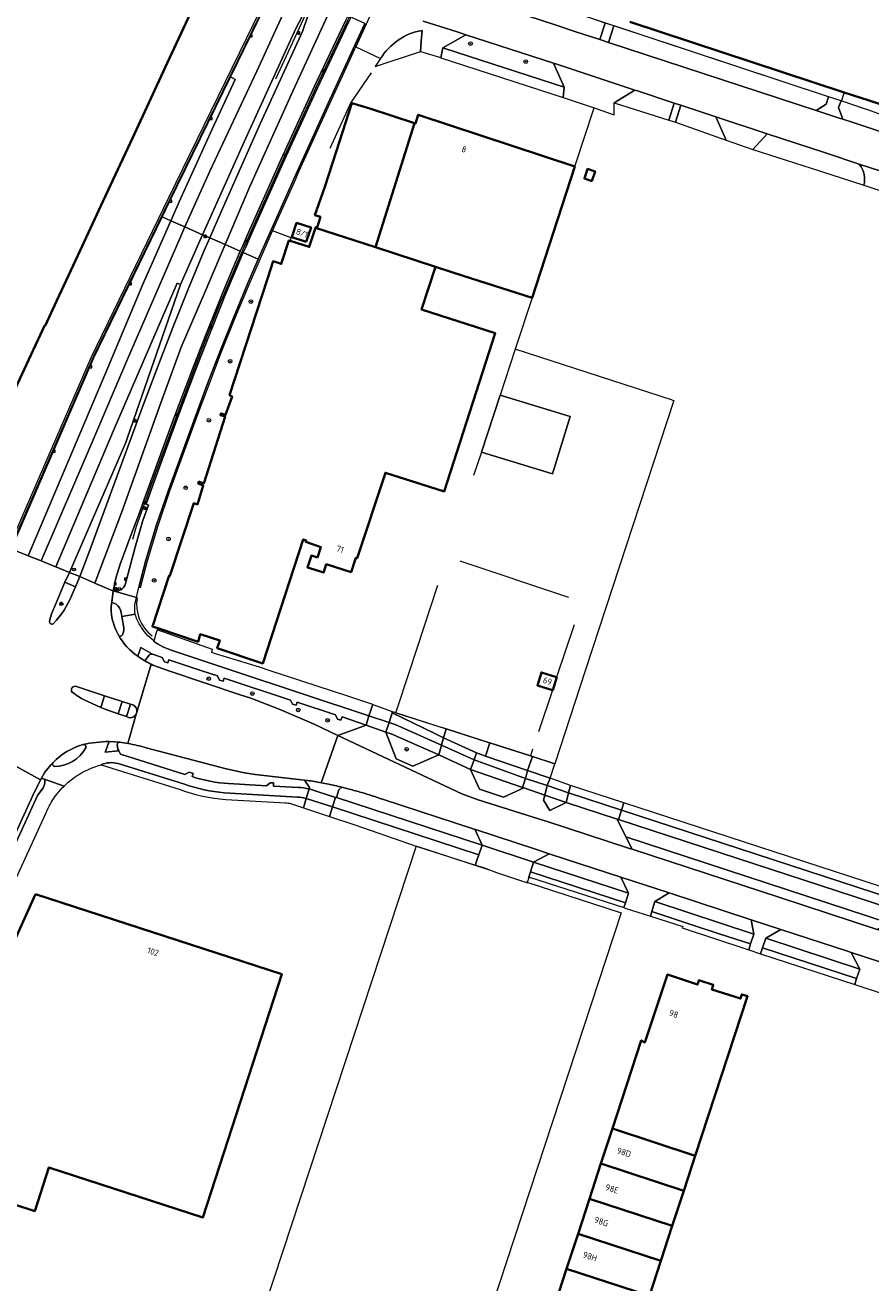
# Model space of a CAD drawing. Extents: x 150256 to 156914, y 461459 to 469481.
# Tile 120 of 256: x 153107 to 153291, y 464367 to 464640. Entities that reach past the tile are written whole.
import ezdxf
from ezdxf.enums import TextEntityAlignment as Align

# ---------------------------------------------------------------- set-up
doc = ezdxf.new("R2010")
doc.units = 0
doc.header["$LTSCALE"] = 0.75
doc.layers.get('0').update_dxf_attribs({"linetype": 'CONTINUOUS'})
for name, color, linetype, lineweight in [('B-RO-BV-GELEIDECONSTRUCTIE-G', 251, 'CONTINUOUS', 18), ('B-RO-GR-BEPLANTING_CULTUUR_BODEMBEDEKKER-GV', 251, 'CONTINUOUS', 18), ('B-RO-GR-BOOM-S', 96, 'CONTINUOUS', 25), ('B-RO-GR-GROENVOORZIENING-GV', 251, 'CONTINUOUS', 18), ('B-RO-GR-HAAG-GV', 251, 'CONTINUOUS', 13), ('B-RO-IE-TERREINAFSCHEIDING_KUNSTMATIG_HEKWERK-G', 251, 'IE-TERREINAFSCHEIDING-KUNSTMATIG', 18), ('B-RO-IE-TERREINAFSCHEIDING_KUNSTMATIG_MUUR-G', 251, 'IE-TERREINAFSCHEIDING-KUNSTMATIG-DICHT', 18), ('B-RO-KL-ET_LS_OV_LICHTMAST-S', 251, 'CONTINUOUS', 25), ('B-RO-OG-BEBOUWING-GV', 6, 'CONTINUOUS', 35), ('B-RO-OG-BEBOUWING-T18', 1, 'CONTINUOUS', 18), ('B-RO-OG-TERREIN_CULTUURSCHEIDING-GV', 251, 'CONTINUOUS', 18), ('B-RO-RI-GWA_KOLK-S', 251, 'CONTINUOUS', 25), ('B-RO-VH-VERHARDING_ASFALT-GV', 251, 'CONTINUOUS', 18), ('B-RO-VH-VERHARDING_BETONSTRAATSTEEN-GV', 251, 'CONTINUOUS', 18), ('B-RO-VH-VERHARDING_GESLOTEN-GV', 251, 'CONTINUOUS', 18), ('B-RO-VH-VERHARDING_OPEN-GV', 251, 'CONTINUOUS', 18), ('B-RO-VH-VERHARDING_STRAATBAKSTEEN-GV', 251, 'CONTINUOUS', 18), ('B-RO-VH-VERHARDING_TEGEL-GV', 251, 'CONTINUOUS', 18), ('B-RO-VW-BEWEGWIJZERING_DRAAGCONSTRUCTIE-S', 251, 'CONTINUOUS', 25), ('B-RO-VW-HECTOMETRERING-S', 251, 'CONTINUOUS', 25), ('B-RO-VW-VERKEERSTEKEN_BORD-S', 251, 'CONTINUOUS', 25), ('B-RO-VW-VERKEERSTEKEN_DRAAGCONSTRUCTIE-S', 251, 'CONTINUOUS', 25), ('B-RO-VW-VRI-S', 251, 'CONTINUOUS', 25)]:
    doc.layers.add(name, color=color, linetype=linetype, lineweight=lineweight)
doc.styles.add('NLCS-ISO', font='NLCS-ISO.ttf')
doc.styles.add('NLCS-ISO-M200-T18', font='NLCS-ISO.ttf', dxfattribs={"height": 360})
doc.linetypes.add('IE-TERREINAFSCHEIDING-KUNSTMATIG', pattern='A,4,[82,NLCS.SHX,S=0.75,R=90,X=0,Y=0],4,-2', length=10)
doc.linetypes.add('IE-TERREINAFSCHEIDING-KUNSTMATIG-DICHT', pattern='A,8,-1,[82,NLCS.SHX,S=0.75,R=90,X=0,Y=0],-1', length=10)

# ---------------------------------------------------------------- blocks, each defined once
blk = doc.blocks.new('SIE-WEG_VERKEERSBORD-SO')
at = {"color": 0, "linetype": 'ByBlock', "lineweight": 18}
blk.add_lwpolyline([(-1.125, -1.125), (1.125, -1.125), (1.125, 1.125), (-1.125, 1.125)], close=True, dxfattribs=at)
at = {"color": 0, "linetype": 'ByBlock', "lineweight": 18, "style": 'NLCS-ISO'}
blk.add_text('vb', height=1.5, dxfattribs=at).set_placement((0, 0), align=Align.MIDDLE_CENTER)
blk = doc.blocks.new('SIE-WEG_VERKEERSBORD_WEGWIJZER-SO')
at = {"linetype": 'ByBlock', "lineweight": 18}
h = blk.add_hatch(color=0, dxfattribs=at)
h.dxf.hatch_style = 1
h.paths.add_polyline_path([(0.5, 1), (0, 2), (-0.5, 1)])
h = blk.add_hatch(color=0, dxfattribs=at)
h.dxf.hatch_style = 1
h.paths.add_polyline_path([(-1.4, -0.2), (-2, -1.2), (-0.9, -1.1)])
h = blk.add_hatch(color=0, dxfattribs=at)
h.dxf.hatch_style = 1
h.paths.add_polyline_path([(1.4, -0.2), (2, -1.2), (0.9, -1.1)])
at = {"color": 0, "linetype": 'ByBlock', "lineweight": 18}
for points in [[(-1.1, -0.7), (0, 0)], [(0, 1), (0, 0)], [(1.1, -0.7), (0, 0)]]:
    blk.add_lwpolyline(points, dxfattribs=at)
for points in [[(0.5, 1), (0, 2), (-0.5, 1)], [(-1.4, -0.2), (-2, -1.2), (-0.9, -1.1)], [(1.4, -0.2), (2, -1.2), (0.9, -1.1)]]:
    blk.add_lwpolyline(points, close=True, dxfattribs=at)
blk = doc.blocks.new('SKL-ET_OV_LICHTMAST-SO')
at = {"color": 0, "linetype": 'ByBlock', "lineweight": 18}
for points in [[(-1.2, 0), (-2, 0)], [(-1.4, 1.4), (-0.9, 0.9)], [(0, 2), (0, 1.2)], [(0.9, 0.9), (1.4, 1.4)], [(2, 0), (1.2, 0)], [(-1.4, -1.4), (-0.9, -0.9)], [(0, -1.2), (0, -2)], [(0.9, -0.9), (1.4, -1.4)]]:
    blk.add_lwpolyline(points, dxfattribs=at)
blk.add_circle((0, 0), 1, dxfattribs=at)
blk = doc.blocks.new('SIE-WEG_PAAL_HECTOMETERPAAL-SO')
at = {"color": 0, "linetype": 'ByBlock', "lineweight": 18}
blk.add_lwpolyline([(-1.44375, -0.94375), (1.44375, -0.94375), (1.44375, 0.94375), (-1.44375, 0.94375)], close=True, dxfattribs=at)
at = {"color": 0, "linetype": 'ByBlock', "lineweight": 18, "style": 'NLCS-ISO'}
blk.add_text('hm', height=1.5, dxfattribs=at).set_placement((0, 0), align=Align.MIDDLE_CENTER)
blk = doc.blocks.new('SKL-VRI_PAAL-SO')
at = {"lineweight": 18}
blk.add_circle((0, 0), 1.59, dxfattribs=at)
at = {"lineweight": 18, "style": 'NLCS-ISO'}
blk.add_text('vri', height=1.8, dxfattribs=at).set_placement((-0.1, 0.1), align=Align.MIDDLE_CENTER)
blk = doc.blocks.new('SIE-WEG_PAAL_VERKEERSBORD-SO')
at = {"color": 0, "linetype": 'ByBlock', "lineweight": 18}
blk.add_circle((0, 0), 1.5, dxfattribs=at)
at = {"color": 0, "linetype": 'ByBlock', "lineweight": 18, "style": 'NLCS-ISO'}
blk.add_text('vb', height=1.5, dxfattribs=at).set_placement((0, 0.1), align=Align.MIDDLE_CENTER)
blk = doc.blocks.new('SIE-WEG_PAAL_DRUKKNOPPAAL-SO')
at = {"color": 0, "linetype": 'ByBlock', "lineweight": 18}
blk.add_circle((0, 0), 1.5, dxfattribs=at)
at = {"color": 0, "linetype": 'ByBlock', "lineweight": 18, "style": 'NLCS-ISO'}
blk.add_text('dk', height=1.5, dxfattribs=at).set_placement((0, 0.1), align=Align.MIDDLE_CENTER)
blk = doc.blocks.new('SRI-KOLK-SO')
at = {"color": 0, "linetype": 'ByBlock', "lineweight": 18}
blk.add_lwpolyline([(-1.125, -1.125), (1.125, -1.125), (1.125, 1.125), (-1.125, 1.125)], close=True, dxfattribs=at)
at = {"color": 0, "linetype": 'ByBlock', "lineweight": 18, "style": 'NLCS-ISO'}
blk.add_text('k', height=1.5, dxfattribs=at).set_placement((0, 0), align=Align.MIDDLE_CENTER)
blk = doc.blocks.new('SGR-BOOM_01-SO')
at = {"linetype": 'ByBlock', "lineweight": 18}
h = blk.add_hatch(color=0, dxfattribs=at)
h.dxf.hatch_style = 1
edge = h.paths.add_edge_path()
edge.add_arc((0, 0), 0.25, 0, 360)
at = {"color": 0, "linetype": 'ByBlock', "lineweight": 18}
for radius in [2, 0.25]:
    blk.add_circle((0, 0), radius, dxfattribs=at)

msp = doc.modelspace()

# ---------------------------------------------------------------- linework, layer by layer
at = {"layer": 'B-RO-BV-GELEIDECONSTRUCTIE-G'}
for points in [[(153161.437, 464649.734), (153161.192, 464649.216), (153138.449, 464602.644), (153121.808, 464568.385), (153120.99, 464566.542), (153104.713, 464528.903), (153104.659, 464528.882)], [(153161.371, 464628.644), (153169.293, 464645.63)], [(153177.422, 464642.218), (153176.962, 464641.232), (153170.136, 464626.865), (153162.543, 464610.224), (153155.513, 464594.466), (153154.52, 464592.2), (153154.007, 464591.019)], [(153154.007, 464591.019), (153152.394, 464587.308), (153150.015, 464581.601), (153149.323, 464579.934), (153146.352, 464572.516), (153143.608, 464565.43), (153139.504, 464554.54), (153134.26, 464540.282), (153132.859, 464536.319)], [(153130.319, 464528.604), (153131.139, 464531.454), (153132.859, 464536.319)]]:
    msp.add_lwpolyline(points, dxfattribs=at)
at = {"layer": 'B-RO-GR-BEPLANTING_CULTUUR_BODEMBEDEKKER-GV'}
for points in [[(153209.891, 464644.386), (153222.339, 464640.279), (153226.629, 464638.857), (153231.787, 464637.167), (153232.975, 464640.76), (153229.831, 464641.8), (153223.502, 464643.869), (153223.501, 464643.869), (153205.099, 464649.874), (153204.832, 464649.961), (153203.871, 464647.757)], [(153192.854, 464634.606), (153192.855, 464634.614), (153193.013, 464636.857), (153193.173, 464639.123)], [(153184.175, 464633.089), (153182.979, 464631.283), (153192.854, 464634.606)], [(153288.279, 464609.991), (153288.185, 464610.116), (153280.842, 464612.538), (153268.196, 464616.708), (153265.028, 464613.304), (153279.563, 464608.624), (153289.204, 464605.52)]]:
    msp.add_lwpolyline(points, dxfattribs=at)
for points in [[(153278.817, 464621.758), (153280.989, 464623.138), (153281.476, 464624.712), (153234.878, 464640.13), (153233.691, 464636.543)], [(153221.767, 464632.012), (153202.701, 464638.215), (153197.658, 464635.362), (153198.156, 464635.202), (153224.085, 464626.86)], [(153239.451, 464626.186), (153234.91, 464623.44), (153246.775, 464619.673), (153247.993, 464623.369), (153239.966, 464626.016)], [(153313.111, 464610.564), (153313.909, 464610.614), (153314.473, 464611.089), (153314.93, 464611.777), (153315.567, 464613.566), (153314.902, 464613.791), (153292.474, 464621.065), (153289.803, 464621.982), (153289.554, 464622.068), (153284.238, 464623.83), (153283.663, 464622.435), (153284.608, 464619.863), (153286.832, 464619.136), (153292.759, 464617.196), (153308.723, 464611.995)], [(153249.449, 464622.889), (153248.235, 464619.204), (153259.285, 464615.313), (153257.002, 464620.398)], [(153196.7, 464487.936), (153187.464, 464490.897), (153186.784, 464491.115), (153186.711, 464490.866), (153195.919, 464486.373), (153197.843, 464485.434), (153198.405, 464487.39), (153198.189, 464487.459)], [(153216.116, 464478.35), (153217.156, 464481.381), (153216.717, 464481.52), (153207.941, 464484.333), (153206.974, 464481.492)]]:
    msp.add_lwpolyline(points, close=True, dxfattribs=at)
for points in [[(153193.173, 464639.123, 0.121702), (153187.981, 464637.017)], [(153187.981, 464637.017, 0.1075746), (153184.175, 464633.089)], [(153289.204, 464605.52, 0.223883), (153288.279, 464609.991)]]:
    msp.add_lwpolyline(points, format="xyb", dxfattribs=at)
at = {"layer": 'B-RO-GR-GROENVOORZIENING-GV'}
for points in [[(153110.264, 464476.346), (153108.611, 464472.926), (153084.914, 464421.166), (153075.067, 464402.651), (153068.903, 464391.176)], [(153070.099, 464390.773), (153071.539, 464394.478), (153082.517, 464413.704), (153109.622, 464472.933), (153110.809, 464474.573)]]:
    msp.add_lwpolyline(points, dxfattribs=at)
for points in [[(153110.926, 464476.52, 0.3657049), (153110.264, 464476.346)], [(153110.809, 464474.573, 0.1747729), (153111.227, 464476.072)], [(153111.227, 464476.072, 0.2738919), (153110.926, 464476.52)]]:
    msp.add_lwpolyline(points, format="xyb", dxfattribs=at)
at = {"layer": 'B-RO-GR-HAAG-GV'}
for points in [[(153110.264, 464476.346), (153108.611, 464472.926), (153084.914, 464421.166), (153075.067, 464402.651), (153068.903, 464391.176)], [(153070.099, 464390.773), (153071.539, 464394.478), (153082.517, 464413.704), (153109.622, 464472.933), (153110.809, 464474.573)]]:
    msp.add_lwpolyline(points, dxfattribs=at)
for points in [[(153110.926, 464476.52, 0.3657049), (153110.264, 464476.346)], [(153110.809, 464474.573, 0.1747729), (153111.227, 464476.072)], [(153111.227, 464476.072, 0.2738919), (153110.926, 464476.52)]]:
    msp.add_lwpolyline(points, format="xyb", dxfattribs=at)
at = {"layer": 'B-RO-IE-TERREINAFSCHEIDING_KUNSTMATIG_HEKWERK-G'}
for points in [[(153281.476, 464624.712), (153229.831, 464641.8), (153223.502, 464643.869), (153205.099, 464649.874), (153202.488, 464654.624), (153202.029, 464657.686), (153202.056, 464660.431), (153202.588, 464663.677), (153205.357, 464670.689)], [(153284.94, 464625.699), (153284.359, 464623.929), (153284.238, 464623.83)], [(153226.387, 464609.56), (153230.547, 464622.318)], [(153164.497, 464593.452), (153164.729, 464594.092), (153160.682, 464595.607)], [(153217.076, 464581.022), (153213.418, 464569.898)], [(153247.576, 464558.848), (153213.418, 464569.898), (153210.139, 464559.928), (153225.364, 464555.273), (153221.549, 464542.812), (153206.066, 464547.543), (153210.139, 464559.928)], [(153247.918, 464558.739), (153228.64, 464500)], [(153247.576, 464558.848), (153247.918, 464558.739)], [(153206.066, 464547.543), (153204.391, 464542.448)], [(153201.404, 464523.897), (153224.987, 464515.99)], [(153196.526, 464518.532), (153190.432, 464500)], [(153226.237, 464510.016), (153222.429, 464498.616)], [(153182.531, 464492.526), (153182.514, 464492.651), (153177.013, 464494.463), (153160.198, 464500)], [(153190.432, 464500), (153187.471, 464491.008)], [(153228.64, 464500), (153222.018, 464479.821)], [(153221.494, 464495.817), (153218.465, 464486.75)], [(153187.471, 464491.008), (153187.472, 464490.946), (153187.464, 464490.897), (153198.189, 464487.459)], [(153198.189, 464487.459), (153207.378, 464484.514)], [(153207.378, 464484.514), (153216.717, 464481.52)], [(153217.211, 464482.999), (153216.717, 464481.52)], [(153216.717, 464481.52), (153222.018, 464479.821)], [(153207.588, 464456.761), (153191.882, 464461.869), (153157.036, 464356.113), (153201.608, 464341.408), (153287.595, 464313.197)], [(153215.739, 464454.124), (153236.43, 464447.4), (153201.608, 464341.408)]]:
    msp.add_lwpolyline(points, dxfattribs=at)
msp.add_lwpolyline([(153131.283, 464515.911, 0.282505), (153134.497, 464507.635)], format="xyb", dxfattribs=at)
at = {"layer": 'B-RO-IE-TERREINAFSCHEIDING_KUNSTMATIG_MUUR-G'}
msp.add_lwpolyline([(153182.109, 464629.97), (153177.671, 464623.473), (153173.151, 464613.475)], dxfattribs=at)
at = {"layer": 'B-RO-OG-BEBOUWING-GV'}
for points in [[(153102.338, 464556.136), (153111.106, 464574.997), (153111.254, 464574.954), (153113.812, 464580.452), (153118.372, 464590.252), (153123.901, 464602.135), (153130.233, 464615.745), (153137.813, 464632.035), (153142.863, 464642.89), (153135.692, 464646.265), (153134.421, 464646.863), (153087.857, 464668.481)], [(153238.344, 464640.989), (153284.94, 464625.699), (153290.37, 464623.917), (153293.838, 464622.779), (153314.568, 464615.977), (153314.776, 464616.612), (153316.714, 464622.534), (153316.748, 464622.637), (153323.038, 464641.856)]]:
    msp.add_lwpolyline(points, dxfattribs=at)
for points in [[(153191.508, 464619.001), (153181.849, 464622.158), (153177.913, 464623.334), (153174.492, 464612.75), (153172.013, 464605.167), (153169.877, 464599.017), (153171.104, 464598.617), (153170.363, 464596.345), (153170.067, 464596.442), (153170.007, 464596.256), (153183.033, 464592.036)], [(153226.387, 464609.56), (153192.332, 464620.852), (153191.718, 464618.932), (153191.508, 464619.001), (153183.033, 464592.036), (153196.089, 464587.812), (153202.142, 464585.854), (153217.076, 464581.022)], [(153230.1, 464606.435), (153230.792, 464608.524), (153229.15, 464609.067), (153228.458, 464606.979)], [(153135.737, 464509.239), (153144.516, 464506.308), (153144.985, 464507.958), (153149.22, 464506.592), (153148.68, 464504.917), (153158.36, 464501.685), (153158.57, 464501.615), (153167.353, 464528.55), (153168.008, 464528.332), (153167.902, 464528.008), (153171.207, 464526.905), (153170.43, 464524.634), (153169.149, 464525.061), (153168.267, 464522.481), (153171.808, 464521.344), (153171.858, 464521.508), (153172.37, 464523.17), (153177.752, 464521.461), (153178.76, 464524.551), (153179.046, 464524.46), (153185.216, 464543.043), (153197.994, 464538.985), (153209.095, 464573.352), (153193.083, 464578.534), (153196.089, 464587.812), (153183.033, 464592.036), (153170.007, 464596.256), (153168.663, 464592.103), (153164.497, 464593.452), (153164.239, 464593.535), (153162.579, 464588.407), (153160.8, 464588.983), (153159.566, 464585.186), (153151.348, 464559.903), (153151.882, 464559.631), (153150.485, 464555.593), (153149.505, 464555.927), (153149.354, 464555.541), (153150.364, 464555.236), (153145.741, 464540.712), (153144.672, 464541.107), (153144.521, 464540.691), (153145.619, 464540.296), (153144.371, 464536.168), (153143.596, 464536.444), (153138.396, 464520.622), (153138.206, 464520.685), (153134.567, 464509.63)], [(153167.989, 464593.219), (153169.063, 464596.345), (153165.901, 464597.331), (153164.873, 464594.258)], [(153222.429, 464498.615), (153219.123, 464499.662), (153218.25, 464496.844), (153221.494, 464495.817), (153221.589, 464495.787), (153222.462, 464498.605)], [(153109.198, 464451.469), (153092.765, 464415.355), (153084.699, 464390.522), (153109.004, 464382.594), (153112.086, 464392.111), (153145.535, 464381.216), (153162.718, 464434.064)], [(153234.537, 464400.531), (153252.55, 464394.625), (153263.906, 464429.276), (153262.669, 464429.674), (153262.409, 464428.765), (153256.154, 464430.787), (153256.44, 464431.717), (153256.461, 464431.786), (153253.332, 464432.799), (153253.313, 464432.742), (153253.006, 464431.835), (153246.494, 464433.985), (153241.591, 464419.255), (153240.799, 464419.69)], [(153232.048, 464392.916), (153250.056, 464387.012), (153252.55, 464394.625), (153234.537, 464400.531)], [(153250.056, 464387.012), (153232.048, 464392.916), (153229.56, 464385.303), (153247.561, 464379.401)], [(153227.071, 464377.688), (153245.067, 464371.79), (153247.561, 464379.401), (153229.56, 464385.303)], [(153227.071, 464377.688), (153224.583, 464370.076), (153242.572, 464364.178), (153245.067, 464371.79)], [(153229.73, 464359.717), (153237.332, 464357.225), (153240.007, 464356.349), (153242.572, 464364.178), (153224.583, 464370.076), (153222.023, 464362.243)]]:
    msp.add_lwpolyline(points, close=True, dxfattribs=at)
at = {"layer": 'B-RO-OG-TERREIN_CULTUURSCHEIDING-GV'}
for points in [[(153133.857, 464503.426), (153132.957, 464502.161)], [(153174.876, 464485.954), (153181.011, 464488.212), (153175.786, 464489.968), (153175.555, 464489.297), (153174.797, 464489.515), (153174.37, 464490.432), (153166.031, 464493.186), (153165.785, 464492.508), (153165.053, 464492.737), (153164.572, 464493.638), (153150.148, 464498.423), (153149.929, 464497.746), (153149.184, 464497.986), (153148.702, 464498.883), (153145.34, 464500), (153138.141, 464502.392), (153137.915, 464501.715), (153137.176, 464501.941), (153136.701, 464502.877), (153134.592, 464503.607)], [(153135.894, 464500.796), (153138.11, 464500), (153153.675, 464494.806), (153155.96, 464494.065), (153162.128, 464491.668), (153169.721, 464488.377), (153174.862, 464485.961), (153174.876, 464485.954)], [(153129.209, 464484.225), (153127.497, 464484.495)], [(153126.92, 464483.966), (153127.054, 464482.963), (153127.272, 464482.581), (153127.65, 464481.921), (153141.638, 464477.508), (153142.542, 464478.005), (153143.416, 464477.712), (153143.21, 464477.009)], [(153168.622, 464474.339), (153168.71, 464474.615), (153167.664, 464476.26), (153156.902, 464477.506), (153154.57, 464477.845), (153152.942, 464478.162), (153150.581, 464478.736), (153133.253, 464483.289)], [(153151.148, 464475.489), (153159.387, 464475.005), (153160.148, 464475.679), (153160.912, 464475.649), (153160.894, 464474.928), (153166.349, 464474.67)], [(153177.352, 464474.299), (153175.777, 464474.701), (153175.083, 464474.14), (153174.555, 464472.441), (153206.254, 464462.091), (153204.753, 464465.483), (153204.748, 464465.495), (153184.595, 464472.078)]]:
    msp.add_lwpolyline(points, dxfattribs=at)
for points in [[(153134.592, 464503.607, 0.2053837), (153133.857, 464503.426)], [(153132.957, 464502.161, 0.022716), (153134.315, 464501.444)], [(153134.315, 464501.444, 0.0254625), (153135.894, 464500.796)], [(153127.439, 464484.499, 0.4220544), (153126.92, 464483.966)], [(153127.497, 464484.495, 0.0343197), (153127.439, 464484.499)], [(153133.253, 464483.289, 0.0226707), (153129.209, 464484.225)], [(153143.21, 464477.009, 0.0622185), (153151.148, 464475.489)], [(153166.349, 464474.67, -0.0461762), (153168.622, 464474.339)], [(153180.019, 464473.561, 0.0074476), (153177.352, 464474.299)], [(153182.318, 464472.853, 0.0095969), (153180.019, 464473.561)], [(153184.595, 464472.078, 0.0084157), (153182.318, 464472.853)]]:
    msp.add_lwpolyline(points, format="xyb", dxfattribs=at)
for points in [[(153196.834, 464481.736), (153186.452, 464486.277), (153185.28, 464486.66), (153187.578, 464480.876), (153191.168, 464479.28)], [(153203.724, 464478.542), (153205.681, 464474.304), (153210.905, 464472.573), (153215.262, 464474.577), (153214.989, 464474.669)], [(153220.938, 464469.633), (153224.462, 464471.416), (153219.842, 464473.003), (153219.596, 464471.92)], [(153298.149, 464447.331), (153235.833, 464467.701), (153235.611, 464467.774), (153237.495, 464463.922), (153294.484, 464445.213)], [(153238.048, 464451.697), (153236.383, 464455.156), (153220.988, 464460.189), (153220.806, 464460.248), (153217.402, 464458.437)], [(153265.268, 464442.777), (153264.711, 464445.893), (153246.857, 464451.732), (153243.795, 464449.905)], [(153288.292, 464435.205), (153286.466, 464438.78), (153285.836, 464438.985), (153271.118, 464443.798), (153267.853, 464441.927)]]:
    msp.add_lwpolyline(points, close=True, dxfattribs=at)
at = {"layer": 'B-RO-VH-VERHARDING_ASFALT-GV'}
for points in [[(153365.502, 464593.438), (153340.756, 464601.482), (153328.306, 464605.59), (153313.111, 464610.564), (153308.723, 464611.995), (153292.759, 464617.196), (153286.832, 464619.136), (153284.608, 464619.863), (153283.37, 464620.268), (153278.817, 464621.758), (153233.691, 464636.543), (153231.787, 464637.167), (153226.629, 464638.857), (153222.339, 464640.279), (153209.891, 464644.386)], [(153193.434, 464641.203), (153200.808, 464638.83), (153201.002, 464638.768), (153202.701, 464638.215), (153221.767, 464632.012), (153222.884, 464631.649), (153239.451, 464626.186), (153239.966, 464626.016), (153247.993, 464623.369), (153249.449, 464622.889), (153257.002, 464620.398), (153268.196, 464616.708), (153280.842, 464612.538), (153288.185, 464610.116), (153299.832, 464606.302), (153309.269, 464603.223), (153319.161, 464599.996), (153336.425, 464594.365), (153359.729, 464586.683), (153362.145, 464585.886)], [(153113.141, 464513.578), (153115.576, 464519.235), (153116.548, 464521.4), (153113.596, 464522.603), (153113.01, 464522.842), (153110.415, 464523.875), (153110.07, 464524.012), (153107.567, 464525.008), (153107.102, 464525.193), (153103.814, 464526.502), (153103.813, 464526.501)], [(153125.727, 464514.934), (153126.045, 464517.372), (153125.991, 464517.395), (153122.222, 464519.005), (153122.061, 464519.074), (153118.771, 464520.476), (153117.856, 464518.283), (153117.055, 464516.436)], [(153130.894, 464514.957), (153131.083, 464515.957), (153126.045, 464517.372), (153125.727, 464514.934), (153126.673, 464514.509)], [(153127.779, 464512.664), (153127.929, 464511.826), (153130.854, 464512.345)], [(153134.315, 464501.444), (153131.165, 464491.017), (153131.025, 464490.612), (153129.209, 464484.225)], [(153131.165, 464491.017), (153134.315, 464501.444)], [(153171.262, 464475.694), (153174.876, 464485.954), (153174.862, 464485.961), (153169.721, 464488.377), (153162.128, 464491.668), (153155.96, 464494.065), (153153.675, 464494.806), (153138.11, 464500), (153135.894, 464500.796)], [(153118.079, 464496.587), (153124.196, 464494.556), (153128.031, 464493.318), (153129.846, 464492.739), (153130.326, 464492.586)], [(153129.405, 464489.891), (153128.91, 464490.064), (153127.167, 464490.673), (153124.865, 464491.474), (153123.337, 464492.049), (153120.513, 464493.312)], [(153127.497, 464484.495), (153129.209, 464484.225), (153131.025, 464490.612)], [(153101.005, 464487.741), (153099.697, 464484.877), (153098.689, 464482.713), (153110.264, 464476.346)], [(153125.187, 464484.631), (153127.439, 464484.499)], [(153286.466, 464438.78), (153298.04, 464435.019), (153315.995, 464429.184), (153318.104, 464435.311), (153306.238, 464439.19), (153306.223, 464439.195), (153292.066, 464443.814), (153270.905, 464450.719), (153238.819, 464461.218), (153238.276, 464461.392), (153238.248, 464461.401), (153219.967, 464467.387), (153219.837, 464467.428), (153205.382, 464471.979), (153201.819, 464473.29), (153174.876, 464485.954), (153171.262, 464475.694)], [(153068.903, 464391.176), (153075.067, 464402.651), (153084.914, 464421.166), (153108.611, 464472.926), (153110.264, 464476.346), (153098.689, 464482.713), (153098.129, 464481.485), (153077.07, 464435.276), (153076.693, 464434.323), (153074.525, 464427.989), (153065.348, 464401.173), (153061.206, 464390.95), (153060.994, 464390.41), (153067.399, 464387.947)], [(153133.253, 464483.289), (153150.581, 464478.736), (153152.942, 464478.162), (153154.57, 464477.845), (153156.902, 464477.506), (153167.664, 464476.26), (153168.309, 464476.185)], [(153175.777, 464474.701), (153177.352, 464474.299)], [(153184.595, 464472.078), (153204.748, 464465.495), (153204.756, 464465.492), (153217.816, 464461.225), (153220.806, 464460.248), (153220.988, 464460.189), (153236.383, 464455.156), (153243.955, 464452.681), (153246.857, 464451.732), (153264.711, 464445.893), (153271.118, 464443.798), (153285.836, 464438.985), (153286.466, 464438.78)]]:
    msp.add_lwpolyline(points, dxfattribs=at)
msp.add_lwpolyline([(153206.066, 464547.543), (153221.549, 464542.812), (153225.364, 464555.273), (153210.139, 464559.928)], close=True, dxfattribs=at)
for points in [[(153117.055, 464516.436, -0.0964742), (153113.111, 464510.317)], [(153127.198, 464507.763, -0.1674976), (153125.727, 464514.934)], [(153126.673, 464514.509, -0.2016264), (153127.779, 464512.664)], [(153130.854, 464512.345, -0.1033683), (153130.894, 464514.957)], [(153112.203, 464510.752, -0.0494904), (153113.141, 464513.578)], [(153113.111, 464510.317, -0.7454516), (153112.203, 464510.752)], [(153131.407, 464503.195, -0.1192899), (153127.198, 464507.763)], [(153132.957, 464502.161, -0.0270914), (153131.407, 464503.195)], [(153134.315, 464501.444, -0.022716), (153132.957, 464502.161)], [(153135.894, 464500.796, -0.0254625), (153134.315, 464501.444)], [(153117.143, 464495.379, -0.7780077), (153118.079, 464496.587)], [(153120.513, 464493.312, -0.0597386), (153117.143, 464495.379)], [(153130.326, 464492.586, -0.3995436), (153131.165, 464491.017)], [(153131.025, 464490.612, -0.3968735), (153129.405, 464489.891)], [(153119.519, 464483.984, -0.0527497), (153125.187, 464484.631)], [(153127.439, 464484.499, -0.0343197), (153127.497, 464484.495)], [(153129.209, 464484.225, -0.0226707), (153133.253, 464483.289)], [(153112.989, 464480.081, -0.1281589), (153119.519, 464483.984)], [(153110.264, 464476.346, -0.0709071), (153112.989, 464480.081)], [(153168.309, 464476.185, -0.0060434), (153169.788, 464475.954)], [(153169.788, 464475.954, -0.0054958), (153171.262, 464475.694)], [(153171.262, 464475.694, -0.0068454), (153172.864, 464475.377)], [(153172.864, 464475.377, -0.0074722), (153174.196, 464475.081)], [(153174.196, 464475.081, -0.0037315), (153175.777, 464474.701)], [(153177.352, 464474.299, -0.0074476), (153180.019, 464473.561)], [(153180.019, 464473.561, -0.0095969), (153182.318, 464472.853)], [(153182.318, 464472.853, -0.0084157), (153184.595, 464472.078)]]:
    msp.add_lwpolyline(points, format="xyb", dxfattribs=at)
at = {"layer": 'B-RO-VH-VERHARDING_BETONSTRAATSTEEN-GV'}
for points in [[(153183.824, 464646.469), (153182.777, 464644.21), (153181.862, 464642.234), (153181.061, 464640.506), (153178.785, 464635.572), (153184.175, 464633.089)], [(153197.288, 464633.232), (153197.658, 464635.362), (153202.701, 464638.215), (153201.002, 464638.768), (153200.808, 464638.83), (153193.434, 464641.203)], [(153193.173, 464639.123), (153193.013, 464636.857), (153192.855, 464634.614), (153192.854, 464634.606), (153196.953, 464633.334), (153197.288, 464633.232)], [(153288.185, 464610.116), (153288.279, 464609.991)], [(153289.204, 464605.52), (153294.616, 464603.745), (153299.832, 464606.302), (153288.185, 464610.116)], [(153117.856, 464518.283), (153115.576, 464519.235), (153113.141, 464513.578)], [(153117.055, 464516.436), (153117.856, 464518.283)], [(153126.673, 464514.509), (153125.727, 464514.934)], [(153127.929, 464511.826), (153127.779, 464512.664)], [(153128.298, 464509.752), (153127.929, 464511.826)], [(153123.337, 464492.049), (153124.196, 464494.556), (153118.079, 464496.587)], [(153120.513, 464493.312), (153123.337, 464492.049)], [(153130.326, 464492.586), (153129.846, 464492.739), (153128.91, 464490.064), (153129.405, 464489.891)], [(153131.025, 464490.612), (153131.165, 464491.017)], [(153168.309, 464476.185), (153167.664, 464476.26), (153168.71, 464474.615), (153168.622, 464474.339)], [(153168.622, 464474.339), (153174.369, 464472.498), (153174.555, 464472.441), (153175.083, 464474.14), (153175.777, 464474.701)]]:
    msp.add_lwpolyline(points, dxfattribs=at)
for points in [[(153234.878, 464640.13), (153232.975, 464640.76), (153231.787, 464637.167), (153233.691, 464636.543)], [(153234.91, 464623.44), (153239.451, 464626.186), (153222.884, 464631.649), (153221.767, 464632.012), (153224.085, 464626.86), (153223.831, 464624.571), (153230.547, 464622.318), (153234.942, 464620.844)], [(153281.476, 464624.712), (153280.989, 464623.138), (153278.817, 464621.758), (153283.37, 464620.268), (153284.608, 464619.863), (153283.663, 464622.435), (153284.238, 464623.83)], [(153268.196, 464616.708), (153257.002, 464620.398), (153259.285, 464615.313), (153265.028, 464613.304)], [(153182.518, 464492.622), (153182.444, 464492.648), (153181.634, 464490.225), (153186.002, 464488.776), (153186.711, 464490.866), (153186.784, 464491.115)], [(153181.011, 464488.212), (153185.28, 464486.66), (153186.002, 464488.776), (153181.634, 464490.225)], [(153204.481, 464480.667), (153205.015, 464482.165), (153197.843, 464485.434), (153197.385, 464483.839)], [(153196.834, 464481.736), (153203.724, 464478.542), (153204.481, 464480.667), (153197.385, 464483.839)], [(153215.262, 464474.577), (153219.842, 464473.003), (153220.393, 464475.085), (153215.641, 464476.637), (153214.989, 464474.669)], [(153216.116, 464478.35), (153215.641, 464476.637), (153220.393, 464475.085), (153221.022, 464476.688)], [(153168.622, 464474.339), (153167.97, 464472.294), (153173.734, 464470.428), (153174.369, 464472.498)], [(153235.833, 464467.701), (153236.5, 464469.712), (153225.024, 464473.463), (153224.462, 464471.416), (153235.611, 464467.774)], [(153237.053, 464471.347), (153225.461, 464475.119), (153225.024, 464473.463), (153236.5, 464469.712)], [(153167.97, 464472.294), (153167.405, 464470.239), (153173.092, 464468.365), (153173.734, 464470.428)], [(153292.066, 464443.814), (153294.484, 464445.213), (153237.495, 464463.922), (153238.819, 464461.218), (153270.905, 464450.719)], [(153206.288, 464457.318), (153209.357, 464456.183), (153216.077, 464453.934), (153216.101, 464454.006), (153216.126, 464454.081), (153216.461, 464455.102), (153216.357, 464454.964), (153216.311, 464454.979), (153216.726, 464456.312), (153217.402, 464458.437), (153206.254, 464462.091), (153206.251, 464462.082), (153205.517, 464459.987), (153205.037, 464458.67), (153204.78, 464457.8)], [(153237.03, 464448.544), (153237.296, 464448.459), (153242.845, 464446.673), (153243.078, 464447.685), (153243.795, 464449.905), (153246.857, 464451.732), (153243.955, 464452.681), (153236.383, 464455.156), (153238.048, 464451.697), (153237.357, 464449.558)], [(153264.711, 464445.893), (153265.268, 464442.777), (153264.579, 464440.66), (153264.159, 464439.367), (153266.745, 464438.522), (153267.167, 464439.818), (153267.853, 464441.927), (153271.118, 464443.798)], [(153287.623, 464433.155), (153287.195, 464431.846), (153293.375, 464429.828), (153293.803, 464431.141), (153294.467, 464433.174), (153298.04, 464435.019), (153286.466, 464438.78), (153288.292, 464435.205)]]:
    msp.add_lwpolyline(points, close=True, dxfattribs=at)
for points in [[(153187.981, 464637.017, -0.121702), (153193.173, 464639.123)], [(153184.175, 464633.089, -0.1075746), (153187.981, 464637.017)], [(153288.279, 464609.991, -0.223883), (153289.204, 464605.52)], [(153113.111, 464510.317, 0.0964742), (153117.055, 464516.436)], [(153125.727, 464514.934, 0.1674976), (153127.198, 464507.763)], [(153127.779, 464512.664, 0.2016264), (153126.673, 464514.509)], [(153113.141, 464513.578, 0.0494904), (153112.203, 464510.752)], [(153112.203, 464510.752, 0.7454516), (153113.111, 464510.317)], [(153128.071, 464507.788, 0.1766741), (153128.298, 464509.752)], [(153127.198, 464507.763, 0.5784184), (153128.071, 464507.788)], [(153118.079, 464496.587, 0.7780077), (153117.143, 464495.379)], [(153117.143, 464495.379, 0.0597386), (153120.513, 464493.312)], [(153131.165, 464491.017, 0.3995436), (153130.326, 464492.586)], [(153129.405, 464489.891, 0.3968735), (153131.025, 464490.612)], [(153119.519, 464483.984, 0.1281589), (153112.989, 464480.081)], [(153113.301, 464479.231, 0.2721697), (153120.079, 464483.252)], [(153120.079, 464483.252, 0.6254309), (153119.519, 464483.984)], [(153112.989, 464480.081, 0.6163417), (153113.301, 464479.231)], [(153169.788, 464475.954, 0.0060434), (153168.309, 464476.185)], [(153171.262, 464475.694, 0.0054958), (153169.788, 464475.954)], [(153172.864, 464475.377, 0.0068454), (153171.262, 464475.694)], [(153174.196, 464475.081, 0.0074722), (153172.864, 464475.377)], [(153175.777, 464474.701, 0.0037315), (153174.196, 464475.081)]]:
    msp.add_lwpolyline(points, format="xyb", dxfattribs=at)
at = {"layer": 'B-RO-VH-VERHARDING_GESLOTEN-GV'}
for points in [[(153161.042, 464649.865), (153138.162, 464602.936), (153121.236, 464568.171), (153104.305, 464529.056), (153104.447, 464528.966), (153104.659, 464528.882), (153104.878, 464528.796), (153121.798, 464567.924), (153136.686, 464598.632), (153138.244, 464601.846), (153151.522, 464629.075), (153161.567, 464649.673), (153161.437, 464649.734), (153161.064, 464649.909), (153161.043, 464649.866)], [(153161.567, 464649.673), (153151.522, 464629.075), (153152.568, 464628.526), (153147.595, 464617.735), (153140.717, 464602.595), (153138.592, 464597.794), (153141.636, 464596.456), (153147.05, 464608.584), (153157.296, 464630.279), (153165.296, 464647.919)], [(153169.294, 464645.63), (153169.45, 464645.966), (153165.296, 464647.919), (153157.296, 464630.279), (153147.05, 464608.584), (153141.636, 464596.456), (153145.481, 464594.766), (153154.537, 464614.93), (153165.747, 464639.55), (153168.975, 464645.797)], [(153169.45, 464645.966), (153169.294, 464645.63), (153169.471, 464645.537), (153167.185, 464638.907), (153157.993, 464618.831), (153149.448, 464599.61), (153147.052, 464594.075), (153150.38, 464592.613), (153155.758, 464605.236), (153165.11, 464625.931), (153173.455, 464644.083)], [(153173.455, 464644.083), (153165.11, 464625.931), (153155.758, 464605.236), (153150.38, 464592.613), (153153.681, 464591.162), (153153.75, 464591.321), (153154.193, 464592.343), (153155.187, 464594.61), (153162.218, 464610.371), (153169.813, 464627.016), (153176.639, 464641.384), (153176.994, 464642.145), (153177.32, 464642), (153177.422, 464642.218), (153177.25, 464642.298), (153173.748, 464643.945)], [(153157.578, 464589.449), (153158.427, 464591.423), (153165.464, 464607.221), (153173.144, 464624.183), (153180.739, 464640.658), (153177.422, 464642.218), (153177.32, 464642), (153177.646, 464641.856), (153177.285, 464641.08), (153170.459, 464626.714), (153162.868, 464610.077), (153155.839, 464594.322), (153154.847, 464592.057), (153154.408, 464591.048), (153154.333, 464590.876)], [(153136.686, 464598.632), (153138.592, 464597.794), (153140.717, 464602.595), (153147.595, 464617.735), (153152.568, 464628.526), (153151.522, 464629.075), (153138.244, 464601.846)], [(153104.878, 464528.796), (153104.833, 464528.696), (153104.25, 464527.392), (153103.814, 464526.502), (153107.102, 464525.193), (153107.567, 464525.008), (153124.455, 464564.796), (153132.326, 464583.637), (153138.592, 464597.794), (153136.686, 464598.632), (153121.798, 464567.924)], [(153141.636, 464596.456), (153138.592, 464597.794), (153132.326, 464583.637), (153124.455, 464564.796), (153107.567, 464525.008), (153110.07, 464524.012), (153110.415, 464523.875), (153121.3, 464549.195), (153129.13, 464567.742), (153140.52, 464593.955)], [(153140.687, 464583.968), (153145.481, 464594.766), (153141.636, 464596.456), (153140.52, 464593.955), (153129.13, 464567.742), (153121.3, 464549.195), (153110.415, 464523.875), (153113.01, 464522.842), (153113.596, 464522.603), (153126.103, 464552.228), (153135.3, 464573.552), (153139.959, 464584.218)], [(153147.052, 464594.075), (153145.481, 464594.766), (153140.687, 464583.968), (153140.59, 464583.749), (153129.164, 464550.693), (153128.773, 464549.651), (153116.548, 464521.4), (153118.771, 464520.476), (153120.777, 464525.674), (153132.555, 464557.697), (153135.721, 464566.162), (153138.997, 464574.584), (153142.36, 464582.97), (153145.859, 464591.318)], [(153147.052, 464594.075), (153145.859, 464591.318), (153142.36, 464582.97), (153138.997, 464574.584), (153135.721, 464566.162), (153132.555, 464557.697), (153120.777, 464525.674), (153118.771, 464520.476), (153122.061, 464519.074), (153127.947, 464534.562), (153136.406, 464558.225), (153140.847, 464570.366), (153145.902, 464582.099), (153150.38, 464592.613)], [(153122.061, 464519.074), (153122.222, 464519.005), (153125.991, 464517.395), (153126.045, 464517.372), (153126.614, 464520.164), (153127.602, 464523.214), (153129.957, 464529.656), (153131.777, 464534.324), (153132.523, 464536.438), (153133.925, 464540.403), (153139.17, 464554.664), (153143.275, 464565.557), (153146.02, 464572.647), (153148.993, 464580.069), (153149.686, 464581.738), (153152.066, 464587.448), (153153.681, 464591.162), (153150.38, 464592.613), (153145.902, 464582.099), (153140.847, 464570.366), (153136.406, 464558.225), (153127.947, 464534.562)], [(153116.548, 464521.4), (153128.773, 464549.651), (153129.164, 464550.693), (153140.59, 464583.749), (153140.687, 464583.968), (153139.959, 464584.218), (153135.3, 464573.552), (153126.103, 464552.228), (153113.596, 464522.603)]]:
    msp.add_lwpolyline(points, close=True, dxfattribs=at)
for points in [[(153176.639, 464641.384), (153169.813, 464627.016), (153162.218, 464610.371), (153155.187, 464594.61), (153154.193, 464592.343), (153153.75, 464591.321), (153153.681, 464591.162), (153152.066, 464587.448), (153149.686, 464581.738), (153148.993, 464580.069), (153146.02, 464572.647), (153143.275, 464565.557), (153139.17, 464554.664), (153133.925, 464540.403), (153132.523, 464536.438), (153132.833, 464536.328), (153132.859, 464536.319), (153133.191, 464536.19), (153134.595, 464540.161), (153139.838, 464554.416), (153143.941, 464565.303), (153146.684, 464572.385), (153149.653, 464579.799), (153150.344, 464581.464), (153152.722, 464587.168), (153154.333, 464590.876), (153154.408, 464591.048), (153154.847, 464592.057), (153155.839, 464594.322), (153162.868, 464610.077), (153170.459, 464626.714), (153177.285, 464641.08)], [(153126.045, 464517.372), (153131.083, 464515.957), (153131.652, 464518.189), (153133.14, 464524.03), (153135.463, 464531.697), (153138.063, 464539.259), (153140.517, 464546.029), (153143.848, 464555.134), (153146.725, 464562.788), (153149.204, 464569.283), (153152.177, 464576.687), (153155.269, 464584.079), (153157.578, 464589.449), (153154.333, 464590.876), (153152.722, 464587.168), (153150.344, 464581.464), (153149.653, 464579.799), (153146.684, 464572.385), (153143.941, 464565.303), (153139.838, 464554.416), (153134.595, 464540.161), (153133.191, 464536.19), (153133.695, 464535.994), (153132.524, 464532.685), (153130.82, 464526.903), (153128.701, 464518.972)]]:
    msp.add_lwpolyline(points, dxfattribs=at)
msp.add_lwpolyline([(153128.701, 464518.972, -0.4224558), (153126.045, 464517.372)], format="xyb", dxfattribs=at)
at = {"layer": 'B-RO-VH-VERHARDING_OPEN-GV'}
msp.add_lwpolyline([(153169.294, 464645.63), (153168.975, 464645.797), (153165.747, 464639.55), (153154.537, 464614.93), (153145.481, 464594.766), (153147.052, 464594.075), (153149.448, 464599.61), (153157.993, 464618.831), (153167.185, 464638.907), (153169.471, 464645.537)], close=True, dxfattribs=at)
for points in [[(153180.739, 464640.658), (153173.144, 464624.183), (153165.464, 464607.221), (153158.427, 464591.423), (153157.578, 464589.449), (153155.269, 464584.079), (153152.177, 464576.687), (153149.204, 464569.283), (153146.725, 464562.788), (153143.848, 464555.134), (153140.517, 464546.029), (153138.063, 464539.259), (153135.463, 464531.697), (153133.14, 464524.03), (153131.652, 464518.189), (153131.993, 464518.114), (153133.477, 464523.928), (153135.793, 464531.584), (153138.387, 464539.139), (153144.365, 464555.525), (153147.187, 464563.031), (153149.548, 464569.159), (153152.518, 464576.57), (153155.603, 464583.973), (153158.755, 464591.282), (153160.679, 464595.605), (153165.786, 464607.081), (153166.142, 464607.867), (153169.447, 464615.165), (153173.486, 464624.085), (153177.55, 464632.896), (153178.586, 464635.14), (153178.781, 464635.564), (153178.785, 464635.572), (153181.061, 464640.506)], [(153128.701, 464518.972), (153130.82, 464526.903), (153132.524, 464532.685), (153133.695, 464535.994), (153133.191, 464536.19), (153132.859, 464536.319), (153132.833, 464536.328), (153132.523, 464536.438), (153131.777, 464534.324), (153129.957, 464529.656), (153127.602, 464523.214), (153126.614, 464520.164), (153126.045, 464517.372)]]:
    msp.add_lwpolyline(points, dxfattribs=at)
msp.add_lwpolyline([(153126.045, 464517.372, 0.4224558), (153128.701, 464518.972)], format="xyb", dxfattribs=at)
at = {"layer": 'B-RO-VH-VERHARDING_STRAATBAKSTEEN-GV'}
for points in [[(153237.495, 464463.922), (153235.611, 464467.774), (153224.462, 464471.416), (153220.938, 464469.633), (153219.596, 464471.92), (153219.842, 464473.003), (153215.262, 464474.577), (153210.905, 464472.573), (153205.681, 464474.304), (153203.724, 464478.542), (153196.834, 464481.736), (153191.168, 464479.28), (153187.578, 464480.876), (153185.28, 464486.66), (153181.011, 464488.212), (153174.876, 464485.954), (153201.819, 464473.29), (153205.382, 464471.979), (153219.837, 464467.428), (153219.967, 464467.387), (153238.248, 464461.401), (153238.276, 464461.392), (153238.819, 464461.218)], [(153206.007, 464484.953), (153198.405, 464487.39), (153197.843, 464485.434), (153205.015, 464482.165), (153206.974, 464481.492), (153207.941, 464484.333), (153207.378, 464484.514)], [(153217.156, 464481.381), (153216.116, 464478.35), (153221.022, 464476.688), (153222.018, 464479.821)], [(153217.402, 464458.437), (153220.806, 464460.248), (153217.816, 464461.225), (153204.756, 464465.492), (153204.748, 464465.495), (153204.753, 464465.483), (153206.254, 464462.091)]]:
    msp.add_lwpolyline(points, close=True, dxfattribs=at)
at = {"layer": 'B-RO-VH-VERHARDING_TEGEL-GV'}
for points in [[(153197.658, 464635.362), (153197.288, 464633.232), (153223.831, 464624.571), (153224.085, 464626.86), (153198.156, 464635.202)], [(153249.449, 464622.889), (153247.993, 464623.369), (153246.775, 464619.673), (153248.235, 464619.204)], [(153115.576, 464519.235), (153117.856, 464518.283), (153118.771, 464520.476), (153116.548, 464521.4)], [(153128.031, 464493.318), (153124.196, 464494.556), (153123.337, 464492.049), (153124.865, 464491.474), (153127.167, 464490.673)], [(153129.846, 464492.739), (153128.031, 464493.318), (153127.167, 464490.673), (153128.91, 464490.064)], [(153186.002, 464488.776), (153187.307, 464488.344), (153197.385, 464483.839), (153197.843, 464485.434), (153195.919, 464486.373), (153186.711, 464490.866)], [(153185.28, 464486.66), (153186.452, 464486.277), (153196.834, 464481.736), (153197.385, 464483.839), (153187.307, 464488.344), (153186.002, 464488.776)], [(153205.015, 464482.165), (153204.481, 464480.667), (153215.641, 464476.637), (153216.116, 464478.35), (153206.974, 464481.492)], [(153204.481, 464480.667), (153203.724, 464478.542), (153214.989, 464474.669), (153215.641, 464476.637)], [(153220.393, 464475.085), (153225.024, 464473.463), (153225.461, 464475.119), (153221.022, 464476.688)], [(153219.842, 464473.003), (153224.462, 464471.416), (153225.024, 464473.463), (153220.393, 464475.085)], [(153205.517, 464459.987), (153206.251, 464462.082), (153206.254, 464462.091), (153174.555, 464472.441), (153174.369, 464472.498), (153173.734, 464470.428)], [(153237.053, 464471.347), (153236.5, 464469.712), (153298.786, 464449.35), (153299.279, 464451)], [(153204.78, 464457.8), (153205.037, 464458.67), (153205.517, 464459.987), (153173.734, 464470.428), (153173.092, 464468.365), (153178.565, 464466.562), (153192.092, 464461.858)], [(153298.786, 464449.35), (153236.5, 464469.712), (153235.833, 464467.701), (153298.149, 464447.331)], [(153216.726, 464456.312), (153237.357, 464449.558), (153238.048, 464451.697), (153217.402, 464458.437)], [(153216.726, 464456.312), (153216.311, 464454.979), (153216.357, 464454.964), (153216.461, 464455.102), (153216.498, 464455.151), (153237.03, 464448.544), (153237.357, 464449.558)], [(153264.579, 464440.66), (153265.268, 464442.777), (153243.795, 464449.905), (153243.078, 464447.685), (153251.132, 464445.05), (153257.763, 464442.88)], [(153264.159, 464439.367), (153264.579, 464440.66), (153257.763, 464442.88), (153251.132, 464445.05), (153243.078, 464447.685), (153242.845, 464446.673), (153249.824, 464444.479), (153249.708, 464444.14), (153263.79, 464439.487)], [(153267.167, 464439.818), (153287.623, 464433.155), (153288.292, 464435.205), (153267.853, 464441.927)], [(153287.195, 464431.846), (153287.623, 464433.155), (153267.167, 464439.818), (153266.745, 464438.522)]]:
    msp.add_lwpolyline(points, close=True, dxfattribs=at)
for points in [[(153130.854, 464512.345), (153127.929, 464511.826), (153128.298, 464509.752)], [(153135.66, 464505.833), (153136.99, 464505.146), (153138.844, 464504.411), (153152.149, 464500), (153181.634, 464490.225), (153182.444, 464492.648), (153182.518, 464492.622), (153182.514, 464492.651), (153177.013, 464494.463), (153160.198, 464500), (153157.877, 464500.765), (153148.308, 464503.725), (153147.468, 464504.009), (153147.646, 464504.663), (153135.631, 464508.93), (153135.338, 464508.07), (153135.173, 464507.53), (153135.069, 464507.187), (153134.864, 464506.507)], [(153131.407, 464503.195), (153132.052, 464505.105), (153134.592, 464503.607), (153136.701, 464502.877), (153137.176, 464501.941), (153137.915, 464501.715), (153138.141, 464502.392), (153145.34, 464500), (153148.702, 464498.883), (153149.184, 464497.986), (153149.929, 464497.746), (153150.148, 464498.423), (153164.572, 464493.638), (153165.053, 464492.737), (153165.785, 464492.508), (153166.031, 464493.186), (153174.37, 464490.432), (153174.797, 464489.515), (153175.555, 464489.297), (153175.786, 464489.968), (153181.011, 464488.212), (153181.634, 464490.225), (153152.149, 464500), (153138.844, 464504.411), (153136.99, 464505.146), (153135.66, 464505.833)], [(153134.592, 464503.607), (153132.052, 464505.105), (153131.407, 464503.195)], [(153132.957, 464502.161), (153133.857, 464503.426)], [(153125.187, 464484.631), (153124.336, 464482.309), (153127.272, 464482.581), (153127.054, 464482.963), (153126.92, 464483.966)], [(153143.21, 464477.009), (153143.416, 464477.712), (153142.542, 464478.005), (153141.638, 464477.508), (153127.65, 464481.921), (153127.272, 464482.581), (153124.336, 464482.309), (153125.187, 464484.631)], [(153127.439, 464484.499), (153125.187, 464484.631)], [(153123.4, 464479.588), (153123.419, 464479.542), (153140.579, 464474.182)], [(153123.419, 464479.542), (153123.4, 464479.588)], [(153141.517, 464475.386), (153127.108, 464479.864)], [(153127.108, 464479.864), (153141.517, 464475.386)], [(153115.384, 464474.961), (153110.926, 464476.52)], [(153110.926, 464476.52), (153115.384, 464474.961)], [(153110.809, 464474.573), (153109.622, 464472.933), (153082.517, 464413.704), (153071.539, 464394.478), (153073.472, 464393.752), (153079.486, 464404.289), (153075.659, 464392.965)], [(153166.092, 464472.553), (153150.181, 464473.474)], [(153150.181, 464473.474), (153166.092, 464472.553)], [(153166.349, 464474.67), (153160.894, 464474.928), (153160.912, 464475.649), (153160.148, 464475.679), (153159.387, 464475.005), (153151.148, 464475.489)], [(153167.97, 464472.294), (153168.622, 464474.339)], [(153150.505, 464472.032), (153163.504, 464471.295)], [(153164.613, 464471.159), (153167.405, 464470.239), (153167.97, 464472.294)], [(153075.659, 464392.965), (153077.53, 464392.341), (153081.369, 464403.73), (153085.122, 464411.713), (153111.266, 464468.744), (153111.919, 464470.149)]]:
    msp.add_lwpolyline(points, dxfattribs=at)
for points in [[(153131.895, 464509.915, -0.1091243), (153130.854, 464512.345)], [(153128.298, 464509.752, -0.1766741), (153128.071, 464507.788)], [(153134.864, 464506.507, -0.103024), (153131.895, 464509.915)], [(153128.071, 464507.788, -0.5784184), (153127.198, 464507.763)], [(153127.198, 464507.763, 0.1192899), (153131.407, 464503.195)], [(153134.864, 464506.507, 0.0802837), (153135.66, 464505.833)], [(153135.66, 464505.833, -0.0802837), (153134.864, 464506.507)], [(153133.857, 464503.426, -0.2053837), (153134.592, 464503.607)], [(153131.407, 464503.195, 0.0270914), (153132.957, 464502.161)], [(153125.187, 464484.631, 0.0527497), (153119.519, 464483.984)], [(153126.92, 464483.966, -0.4220544), (153127.439, 464484.499)], [(153120.079, 464483.252, -0.2721697), (153113.301, 464479.231)], [(153119.519, 464483.984, -0.6254309), (153120.079, 464483.252)], [(153112.989, 464480.081, 0.0709071), (153110.264, 464476.346)], [(153113.301, 464479.231, -0.6163417), (153112.989, 464480.081)], [(153117.856, 464477.008, -0.0866062), (153123.419, 464479.542)], [(153127.108, 464479.864, 0.1645211), (153123.4, 464479.588)], [(153123.4, 464479.588, -0.1645211), (153127.108, 464479.864)], [(153110.264, 464476.346, -0.3657049), (153110.926, 464476.52)], [(153111.227, 464476.072, -0.1747729), (153110.809, 464474.573)], [(153110.926, 464476.52, -0.2738919), (153111.227, 464476.072)], [(153115.384, 464474.961, -0.0457969), (153117.856, 464477.008)], [(153151.148, 464475.489, -0.0622185), (153143.21, 464477.009)], [(153111.919, 464470.149, -0.0653785), (153113.891, 464473.27)], [(153113.891, 464473.27, -0.0320674), (153115.384, 464474.961)], [(153140.579, 464474.182, 0.0682876), (153150.505, 464472.032)], [(153150.181, 464473.474, -0.05978), (153141.517, 464475.386)], [(153141.517, 464475.386, 0.05978), (153150.181, 464473.474)], [(153168.622, 464474.339, 0.0461762), (153166.349, 464474.67)], [(153163.504, 464471.295, -0.0847036), (153164.613, 464471.159)], [(153167.97, 464472.294, 0.0430466), (153166.092, 464472.553)], [(153166.092, 464472.553, -0.0430466), (153167.97, 464472.294)]]:
    msp.add_lwpolyline(points, format="xyb", dxfattribs=at)

# ---------------------------------------------------------------- block references
at = {"layer": 'B-RO-GR-BOOM-S', "xscale": 0.2, "yscale": 0.2, "zscale": 0.2}
for p in [(153203.705, 464636.315), (153215.701, 464632.4), (153155.991, 464580.245), (153151.466, 464567.282), (153146.86, 464554.444), (153141.809, 464539.789), (153138.081, 464528.654), (153134.959, 464519.633), (153146.82, 464498.295), (153156.286, 464495.052), (153166.265, 464491.522), (153172.649, 464489.248), (153189.83, 464482.949)]:
    msp.add_blockref('SGR-BOOM_01-SO', p, dxfattribs=at)
at = {"layer": 'B-RO-KL-ET_LS_OV_LICHTMAST-S', "xscale": 0.2, "yscale": 0.2, "zscale": 0.2}
for p in [(153166.301, 464638.627), (153146.062, 464594.401), (153130.761, 464554.39), (153114.756, 464514.574)]:
    msp.add_blockref('SKL-ET_OV_LICHTMAST-SO', p, dxfattribs=at)
at = {"layer": 'B-RO-RI-GWA_KOLK-S', "xscale": 0.2, "yscale": 0.2, "zscale": 0.2}
for p in [(153156.05, 464637.989), (153171.824, 464630.336), (153147.309, 464620.015), (153163.429, 464611.996), (153138.538, 464602.038), (153155.087, 464593.295), (153129.79, 464584.076), (153147.279, 464574.654), (153121.155, 464566.094), (153139.96, 464555.557), (153113.22, 464547.759), (153133.011, 464536.561), (153128.74, 464519.944), (153126.489, 464518.93)]:
    msp.add_blockref('SRI-KOLK-SO', p, dxfattribs=at)
at = {"layer": 'B-RO-VW-BEWEGWIJZERING_DRAAGCONSTRUCTIE-S', "xscale": 0.2, "yscale": 0.2, "zscale": 0.2}
msp.add_blockref('SIE-WEG_VERKEERSBORD_WEGWIJZER-SO', (153114.756, 464514.574), dxfattribs=at)
at = {"layer": 'B-RO-VW-HECTOMETRERING-S', "xscale": 0.2, "yscale": 0.2, "zscale": 0.2}
msp.add_blockref('SIE-WEG_PAAL_HECTOMETERPAAL-SO', (153146.062, 464594.401), dxfattribs=at)
at = {"layer": 'B-RO-VW-VERKEERSTEKEN_BORD-S', "xscale": 0.2, "yscale": 0.2, "zscale": 0.2}
for p in [(153132.924, 464535.353), (153126.53, 464517.816), (153114.756, 464514.574)]:
    msp.add_blockref('SIE-WEG_VERKEERSBORD-SO', p, dxfattribs=at)
at = {"layer": 'B-RO-VW-VERKEERSTEKEN_DRAAGCONSTRUCTIE-S', "xscale": 0.2, "yscale": 0.2, "zscale": 0.2}
msp.add_blockref('SIE-WEG_PAAL_VERKEERSBORD-SO', (153132.924, 464535.353), dxfattribs=at)
at = {"layer": 'B-RO-VW-VRI-S', "xscale": 0.2, "yscale": 0.2, "zscale": 0.2}
for name, p in [('SKL-VRI_PAAL-SO', (153117.561, 464522.014)), ('SKL-VRI_PAAL-SO', (153126.53, 464517.816)), ('SIE-WEG_PAAL_DRUKKNOPPAAL-SO', (153127.346, 464517.797)), ('SKL-VRI_PAAL-SO', (153114.756, 464514.574))]:
    msp.add_blockref(name, p, dxfattribs=at)

# ---------------------------------------------------------------- texts
at = {"layer": 'B-RO-OG-BEBOUWING-T18', "style": 'NLCS-ISO-M200-T18'}
for s, rotation, p in [('8', 341.6, (153202.301, 464613.332)), ('8/1', 341, (153167.09, 464595.11)), ('71', 342.4, (153175.357, 464526.418)), ('69', 342.4, (153220.445, 464497.772)), ('102', 342, (153134.721, 464438.963)), ('98', 341.6, (153247.869, 464425.451)), ('98D', 341.9, (153237.057, 464395.366)), ('98E', 341.9, (153234.464, 464387.432)), ('98G', 341.9, (153232.139, 464380.318)), ('98H', 341.9, (153229.666, 464372.753))]:
    msp.add_text(s, height=1.35, rotation=rotation, dxfattribs=at).set_placement(p, align=Align.MIDDLE)

doc.saveas('drawing.dxf')
